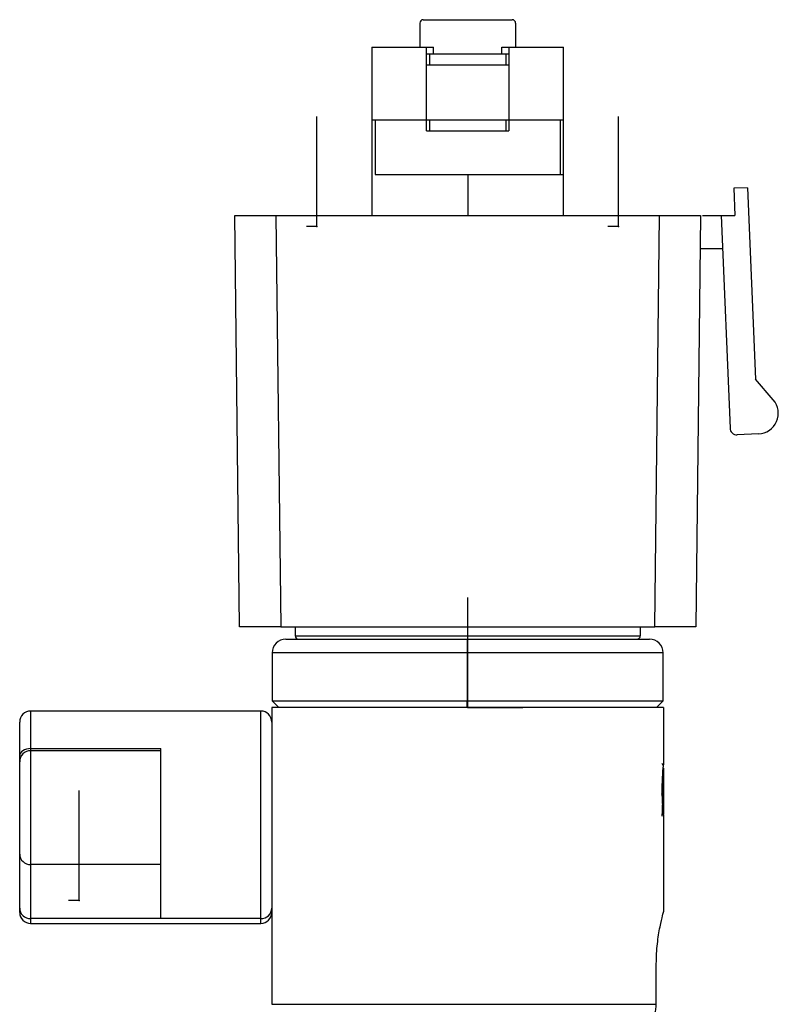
# Model space of a CAD drawing. Header units: millimetres. Extents: x 131 to 434, y 5 to 217.
# Tile 9 of 10: x 165 to 220, y 145 to 217. Entities that reach past the tile are written whole.
import ezdxf

# ---------------------------------------------------------------- set-up
doc = ezdxf.new("R2010")
doc.units = ezdxf.units.MM
doc.header["$PDSIZE"] = -1

msp = doc.modelspace()

# ---------------------------------------------------------------- linework, layer by layer
at = {"color": 7, "linetype": 'Continuous', "lineweight": 25}
for p, q in [((194.209, 216.995), (200.709, 216.995)), ((193.959, 216.745), (193.959, 214.995)), ((200.959, 216.745), (200.959, 214.995)), ((190.459, 214.995), (190.459, 202.695)), ((190.459, 214.995), (194.959, 214.995)), ((194.459, 208.895), (194.459, 214.995)), ((194.959, 214.495), (194.959, 214.995)), ((199.959, 214.995), (204.459, 214.995)), ((199.959, 214.495), (199.959, 214.995)), ((200.459, 214.995), (200.459, 208.895)), ((204.459, 202.695), (204.459, 214.995)), ((194.459, 214.495), (200.459, 214.495)), ((194.663, 214.495), (194.663, 213.695)), ((200.255, 213.695), (200.255, 214.495)), ((194.459, 213.695), (200.459, 213.695)), ((190.459, 209.695), (204.459, 209.695)), ((190.709, 209.695), (190.709, 205.695)), ((194.663, 209.695), (194.663, 208.895)), ((200.255, 208.895), (200.255, 209.695)), ((204.209, 209.695), (204.209, 205.695)), ((194.459, 208.895), (200.459, 208.895)), ((190.709, 205.695), (204.459, 205.695)), ((197.459, 205.695), (197.459, 202.695)), ((217.884, 204.735), (216.885, 204.693)), ((216.885, 204.693), (216.967, 202.695)), ((217.884, 204.735), (218.46, 190.763)), ((180.809, 172.695), (180.459, 202.695)), ((183.459, 202.695), (183.809, 172.695)), ((183.459, 202.695), (211.459, 202.695)), ((211.109, 172.695), (211.459, 202.695)), ((214.459, 202.695), (214.109, 172.695)), ((214.593, 202.695), (216.967, 202.695)), ((215.967, 202.695), (216.606, 187.184)), ((214.431, 200.295), (216.066, 200.295)), ((219.767, 189.248), (218.46, 190.763)), ((218.693, 186.77), (217.126, 186.705)), ((183.809, 172.695), (211.109, 172.695)), ((184.859, 172.695), (184.859, 172.045)), ((210.059, 172.695), (210.059, 172.045)), ((184.184, 171.795), (210.734, 171.795)), ((184.859, 172.045), (210.059, 172.045)), ((197.426, 171.795), (197.424, 170.795)), ((183.184, 170.795), (183.184, 167.295)), ((211.734, 170.795), (183.184, 170.795)), ((197.424, 170.795), (197.424, 167.295)), ((211.734, 167.295), (211.734, 170.795)), ((183.159, 166.795), (183.159, 145.145)), ((211.759, 166.795), (183.159, 166.795)), ((183.184, 167.295), (183.684, 166.795)), ((183.184, 167.295), (211.734, 167.295)), ((197.425, 166.795), (197.424, 167.295)), ((211.234, 166.795), (211.734, 167.295)), ((211.759, 166.795), (211.759, 162.82)), ((182.359, 166.545), (165.559, 166.545)), ((165.559, 166.545), (165.559, 151.045)), ((182.359, 151.045), (182.359, 166.545)), ((164.759, 151.845), (164.759, 165.745)), ((165.559, 163.8), (175.059, 163.8)), ((175.059, 163.648), (165.559, 163.648)), ((175.059, 151.396), (175.059, 163.8)), ((211.759, 162.306), (211.756, 162.308)), ((211.759, 162.374), (211.759, 158.995)), ((211.636, 158.911), (211.656, 158.876)), ((211.735, 158.972), (211.759, 158.995)), ((211.759, 158.77), (211.759, 151.903)), ((175.059, 155.341), (165.559, 155.341)), ((183.19, 155.764), (183.159, 155.764)), ((182.359, 151.396), (165.559, 151.396)), ((165.559, 151.045), (182.359, 151.045)), ((211.227, 145.145), (211.227, 148.095)), ((183.159, 145.145), (211.227, 145.145))]:
    msp.add_line(p, q, dxfattribs=at)
at = {"color": 7, "linetype": 'Continuous'}
for p, q in [((186.459, 201.895), (186.459, 209.921)), ((208.459, 201.895), (208.459, 209.921)), ((186.459, 201.895), (185.693, 201.895)), ((208.459, 201.895), (207.693, 201.895)), ((197.459, 166.795), (197.459, 174.821)), ((197.459, 166.795), (201.472, 166.795)), ((169.1, 152.71), (169.1, 160.736)), ((169.1, 152.71), (168.334, 152.71))]:
    msp.add_line(p, q, dxfattribs=at)
at = {"color": 7, "linetype": 'Continuous', "lineweight": 25, "flags": 128}
msp.add_lwpolyline([(165.559, 163.8), (165.403, 163.79), (165.253, 163.761), (165.115, 163.713), (164.993, 163.649), (164.894, 163.57), (164.82, 163.481), (164.774, 163.384), (164.759, 163.283)], dxfattribs=at)
at = {"color": 7, "linetype": 'Continuous', "lineweight": 25}
for centre, radius, start, end in [((194.209, 216.745), 0.25, 90, 180), ((200.709, 216.745), 0.25, 360, 90), ((218.631, 188.268), 1.5, 272.36034, 40.76945), ((217.106, 187.205), 0.5, 182.36034, 272.36034), ((184.184, 170.795), 1, 90, 180), ((185.109, 172.045), 0.25, 180, 270), ((209.809, 172.045), 0.25, 270, 0), ((210.734, 170.795), 1, 360, 90), ((165.559, 165.745), 0.8, 90, 180), ((182.359, 165.745), 0.8, 0, 90), ((165.559, 162.848), 0.8, 90, 180), ((165.541, 156.123), 0.782, 181.35938, 271.29774), ((165.541, 152.179), 0.782, 181.35938, 271.29774), ((165.559, 151.845), 0.8, 180, 270), ((182.377, 152.179), 0.782, 268.70226, 358.64062), ((182.359, 151.845), 0.8, 270, 0)]:
    msp.add_arc(centre, radius, start, end, dxfattribs=at)
for points, knots in [([(180.459, 202.695), (180.512, 202.695), (180.622, 202.695), (181.433, 202.695), (182.443, 202.695), (183.129, 202.695), (183.459, 202.695)], [0, 0, 0, 0, 0.270268, 0.562427, 0.78973, 1, 1, 1, 1]), ([(211.459, 202.695), (211.884, 202.695), (212.769, 202.695), (213.775, 202.695), (214.361, 202.695), (214.427, 202.695), (214.459, 202.695)], [0, 0, 0, 0, 0.270268, 0.562427, 0.78973, 1, 1, 1, 1]), ([(183.809, 172.695), (183.384, 172.695), (182.499, 172.695), (181.493, 172.695), (180.907, 172.695), (180.841, 172.695), (180.809, 172.695)], [0, 0, 0, 0, 0.270268, 0.562427, 0.78973, 1, 1, 1, 1]), ([(214.109, 172.695), (214.056, 172.695), (213.946, 172.695), (213.135, 172.695), (212.126, 172.695), (211.439, 172.695), (211.109, 172.695)], [0, 0, 0, 0, 0.270268, 0.562427, 0.78973, 1, 1, 1, 1]), ([(211.759, 162.82), (211.758, 162.812), (211.756, 162.797), (211.741, 162.669), (211.724, 162.514), (211.707, 162.354), (211.683, 162.087), (211.643, 161.565), (211.636, 161.052), (211.632, 160.795)], [0, 0, 0, 0, 0.121149, 0.250796, 0.375799, 0.419198, 0.501472, 0.750747, 1, 1, 1, 1]), ([(211.64, 160.487), (211.644, 160.61), (211.658, 160.968), (211.68, 161.579), (211.706, 162.155), (211.733, 162.519), (211.75, 162.512), (211.759, 162.508)], [0, 0, 0, 0, 0.115812, 0.337052, 0.558208, 0.779218, 1, 1, 1, 1]), ([(211.754, 162.521), (211.734, 162.556), (211.699, 162.617), (211.663, 162.679), (211.647, 162.706)], [0, 0, 0, 0, 0.558022, 1, 1, 1, 1]), ([(211.659, 158.93), (211.663, 158.984), (211.67, 159.091), (211.683, 159.436), (211.694, 159.883), (211.707, 160.411), (211.719, 160.968), (211.731, 161.503), (211.743, 161.979), (211.752, 162.199), (211.756, 162.308)], [0, 0, 0, 0, 0.124884, 0.249863, 0.375344, 0.500023, 0.626584, 0.750111, 0.875481, 1, 1, 1, 1]), ([(211.756, 162.308), (211.757, 162.321), (211.758, 162.344), (211.759, 162.365), (211.759, 162.374)], [0, 0, 0, 0, 0.559861, 1, 1, 1, 1]), ([(211.632, 160.795), (211.636, 160.539), (211.644, 160.024), (211.683, 159.503), (211.716, 159.146), (211.739, 158.934), (211.756, 158.794), (211.758, 158.778), (211.759, 158.77)], [0, 0, 0, 0, 0.249311, 0.499374, 0.581116, 0.749985, 0.879191, 1, 1, 1, 1]), ([(211.227, 148.095), (211.231, 148.346), (211.24, 148.849), (211.324, 149.808), (211.495, 150.854), (211.71, 151.729), (211.743, 151.845), (211.759, 151.903)], [0, 0, 0, 0, 0.1249812, 0.249765, 0.4984647, 0.7487081, 1, 1, 1, 1]), ([(209.155, 143.145), (209.42, 143.173), (209.951, 143.23), (210.529, 143.608), (210.882, 144.012), (211.078, 144.367), (211.204, 144.749), (211.22, 145.014), (211.227, 145.145)], [0, 0, 0, 0, 0.248418, 0.497275, 0.625299, 0.751595, 0.876401, 1, 1, 1, 1])]:
    msp.add_open_spline(points, degree=3, knots=knots, dxfattribs=at)
at = {"color": 7, "linetype": 'Continuous'}
for p in [(186.459, 201.895), (208.459, 201.895), (197.459, 166.795), (169.1, 152.71)]:
    msp.add_point(p, dxfattribs=at)

doc.saveas('drawing.dxf')
